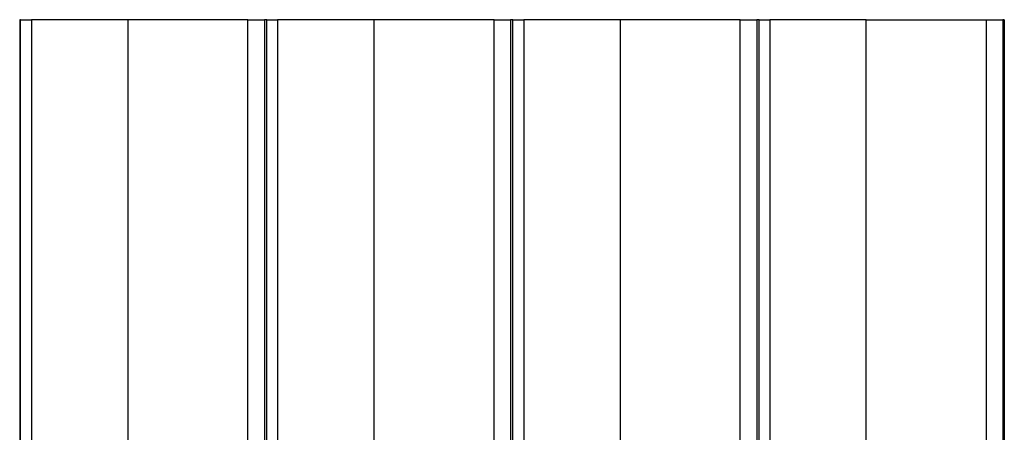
# Model space of a CAD drawing. Header units: millimetres. Extents: x 27636 to 28479, y -10436 to -9375.
# Tile 3 of 12: x 28168 to 28366, y -10206 to -10123. Entities that reach past the tile are written whole.
import ezdxf

# ---------------------------------------------------------------- set-up
doc = ezdxf.new("R2010")
doc.units = ezdxf.units.MM
doc.layers.add('CERAMICA_FERRES', color=7, linetype='Continuous', true_color=0x000000)

msp = doc.modelspace()

# ---------------------------------------------------------------- linework, layer by layer
at = {"layer": 'CERAMICA_FERRES'}
for points in [[(28168.44, -10122.81), (28168.44, -10427.81)], [(28168.61, -10122.81), (28168.44, -10122.81)], [(28168.61, -10427.81), (28168.61, -10122.81)], [(28168.61, -10122.81), (28170.8, -10122.81)], [(28170.8, -10122.81), (28170.8, -10427.81)], [(28190.18, -10122.81), (28170.8, -10122.81)], [(28190.18, -10122.81), (28190.18, -10427.81)], [(28214.33, -10122.81), (28190.18, -10122.81)], [(28214.33, -10427.81), (28214.33, -10122.81)], [(28214.33, -10122.81), (28217.65, -10122.81)], [(28217.65, -10122.81), (28217.65, -10427.81)], [(28218.11, -10122.81), (28217.65, -10122.81)], [(28218.11, -10427.81), (28218.11, -10122.81)], [(28218.11, -10122.81), (28220.3, -10122.81)], [(28220.3, -10122.81), (28220.3, -10427.81)], [(28239.68, -10122.81), (28220.3, -10122.81)], [(28239.68, -10122.81), (28239.68, -10427.81)], [(28263.83, -10122.81), (28239.68, -10122.81)], [(28263.83, -10427.81), (28263.83, -10122.81)], [(28263.83, -10122.81), (28267.15, -10122.81)], [(28267.15, -10122.81), (28267.15, -10427.81)], [(28267.61, -10122.81), (28267.15, -10122.81)], [(28267.61, -10427.81), (28267.61, -10122.81)], [(28267.61, -10122.81), (28269.8, -10122.81)], [(28269.8, -10122.81), (28269.8, -10427.81)], [(28289.18, -10122.81), (28269.8, -10122.81)], [(28289.18, -10122.81), (28289.18, -10427.81)], [(28313.33, -10122.81), (28289.18, -10122.81)], [(28313.33, -10427.81), (28313.33, -10122.81)], [(28313.33, -10122.81), (28316.65, -10122.81)], [(28316.65, -10122.81), (28316.65, -10427.81)], [(28317.11, -10122.81), (28316.65, -10122.81)], [(28317.11, -10427.81), (28317.11, -10122.81)], [(28317.11, -10122.81), (28319.3, -10122.81)], [(28319.3, -10122.81), (28319.3, -10427.81)], [(28338.68, -10122.81), (28319.3, -10122.81)], [(28338.68, -10122.81), (28362.83, -10122.81)], [(28338.68, -10427.81), (28338.68, -10122.81)], [(28362.83, -10427.81), (28362.83, -10122.81)], [(28362.83, -10122.81), (28366.15, -10122.81)], [(28366.15, -10122.81), (28366.15, -10427.81)], [(28366.44, -10122.81), (28366.15, -10122.81)], [(28366.44, -10122.81), (28366.44, -10427.81)]]:
    msp.add_lwpolyline(points, dxfattribs=at)

doc.saveas('drawing.dxf')
